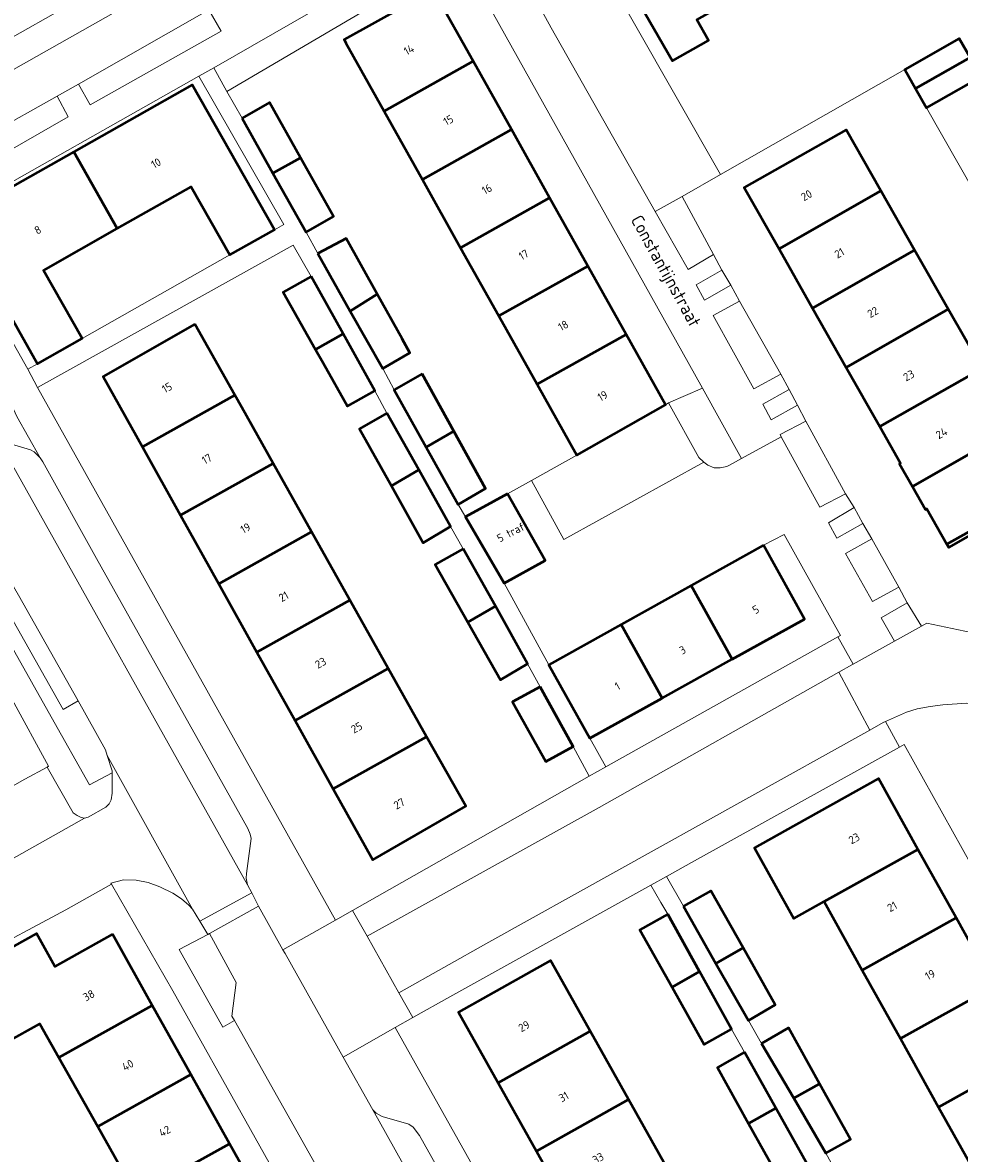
# Model space of a CAD drawing. Header units: metres. Extents: x 113441 to 115918, y 474822 to 477887.
# Tile 119 of 145: x 114702 to 114776, y 476439 to 476529. Entities that reach past the tile are written whole.
import ezdxf
from ezdxf.enums import TextEntityAlignment as Align

# ---------------------------------------------------------------- set-up
doc = ezdxf.new("R2010")
doc.units = ezdxf.units.M
for name, color, linetype, lineweight in [('B-WE-GR-BEPLANTING_CULTUUR_BOSPLANTSOEN-GV', 252, 'Continuous', 18), ('B-WE-GR-GROENVOORZIENING-GV', 252, 'Continuous', 18), ('B-WE-OG-BEBOUWING-GV', 7, 'Continuous', 50), ('B-WE-OG-BEBOUWING-T18', 7, 'Continuous', 50), ('B-WE-OG-TERREIN_ERF-GV', 252, 'Continuous', 18), ('B-WE-OG-TOPOGRAFIE-T18', 7, 'Continuous', 18), ('B-WE-VH-VERHARDING_GESLOTEN-GV', 252, 'Continuous', 18), ('B-WE-VH-VERHARDING_OPEN-GV', 252, 'Continuous', 18)]:
    doc.layers.add(name, color=color, linetype=linetype, lineweight=lineweight)
doc.styles.add('NLCS-ISO-ANNOTATIEF-T18', font='NLCS-ISO.ttf', dxfattribs={"height": 1.8})

msp = doc.modelspace()

# ---------------------------------------------------------------- linework, layer by layer
at = {"layer": 'B-WE-GR-BEPLANTING_CULTUUR_BOSPLANTSOEN-GV'}
msp.add_lwpolyline([(114702.038, 476468.788), (114703.814, 476469.739), (114703.921, 476469.825), (114701.019, 476475.11), (114683.12, 476464.982), (114686.065, 476459.813), (114688.022, 476460.862)], close=True, dxfattribs=at)
at = {"layer": 'B-WE-GR-GROENVOORZIENING-GV'}
for points in [[(114746.203, 476538.578), (114744.796, 476541.032), (114738.781, 476537.63), (114743.815, 476528.443), (114752.074, 476513.86), (114754.202, 476515.066), (114757.262, 476516.801), (114746.915, 476534.97), (114745.192, 476537.995)], [(114736.594, 476534.304), (114735.66, 476535.978), (114717.035, 476525.264), (114718.079, 476523.404)], [(114710.918, 476533.324), (114710.244, 476534.565), (114709.648, 476535.662), (114701.075, 476530.8), (114693.786, 476526.685), (114689.492, 476524.298), (114690.134, 476523.194), (114690.836, 476521.988), (114694.986, 476524.288)], [(114754.202, 476515.066), (114752.074, 476513.86), (114754.686, 476509.248), (114756.689, 476510.457)], [(114696.522, 476513.3), (114696.361, 476513.604), (114696.091, 476513.452), (114695.581, 476513.164), (114702.272, 476501.337), (114703.047, 476501.776)], [(114693.513, 476512.15), (114691.369, 476510.965), (114691.572, 476510.481), (114692.289, 476509.216), (114696.642, 476501.53), (114697.979, 476499.146), (114699.919, 476495.7), (114700.966, 476495.38), (114702.477, 476494.954), (114702.776, 476494.788), (114703.255, 476494.295), (114701.402, 476497.598), (114700.123, 476500.366), (114698.781, 476502.727)], [(114757.371, 476509.21), (114755.324, 476508.031), (114755.981, 476506.813), (114758.087, 476508.005)], [(114758.778, 476506.751), (114756.67, 476505.618), (114759.91, 476499.785), (114762.049, 476500.942)], [(114755.828, 476499.825), (114753.142, 476498.661), (114755.533, 476494.332), (114755.905, 476493.986), (114755.939, 476493.962), (114756.264, 476493.733), (114756.756, 476493.513), (114757.221, 476493.512), (114757.747, 476493.625), (114757.98, 476493.724), (114758.937, 476494.252)], [(114762.698, 476499.724), (114760.611, 476498.563), (114761.271, 476497.326), (114763.369, 476498.489)], [(114764.039, 476497.226), (114761.988, 476496.15), (114762.081, 476495.981), (114765.153, 476490.396), (114767.173, 476491.448)], [(114767.874, 476490.353), (114765.835, 476489.133), (114766.485, 476487.941), (114768.558, 476489.098)], [(114769.266, 476487.865), (114767.179, 476486.698), (114769.328, 476482.891), (114771.427, 476484.045)], [(114706.277, 476475.005), (114705.084, 476474.33), (114700.625, 476482.217), (114699.641, 476481.661), (114704.122, 476473.735), (114707.166, 476468.351), (114708.963, 476469.301), (114708.963, 476469.447), (114708.57, 476470.665), (114708.423, 476471.12)], [(114772.073, 476482.806), (114770.021, 476481.591), (114771.067, 476479.752), (114773.204, 476480.946)], [(114718.798, 476452.658), (114716.691, 476456.54), (114716.553, 476456.467), (114714.277, 476455.258), (114717.756, 476449.114), (114718.668, 476449.63), (114718.469, 476449.984)]]:
    msp.add_lwpolyline(points, close=True, dxfattribs=at)
at = {"layer": 'B-WE-OG-BEBOUWING-GV'}
for points in [[(114756.032, 476540.318), (114754.209, 476539.284), (114754.255, 476539.21), (114750.661, 476537.135), (114753.256, 476532.545), (114750.479, 476530.975), (114753.435, 476525.824), (114756.296, 476527.447), (114755.369, 476529.083), (114760.501, 476531.994), (114761.695, 476529.888), (114761.886, 476529.997)], [(114734.586, 476531.217), (114734.498, 476531.374), (114734.447, 476531.465), (114727.378, 476527.511), (114727.429, 476527.42), (114727.517, 476527.263), (114730.554, 476521.839), (114737.621, 476525.792)], [(114777.073, 476526.081), (114776.209, 476527.603), (114771.887, 476525.15), (114772.75, 476523.628)], [(114777.937, 476524.559), (114777.105, 476526.024), (114777.073, 476526.081), (114772.75, 476523.628), (114773.614, 476522.106)], [(114737.621, 476525.792), (114730.554, 476521.839), (114733.591, 476516.415), (114740.656, 476520.367)], [(114705.916, 476518.605), (114709.37, 476512.504), (114715.245, 476515.831), (114718.31, 476510.419), (114721.843, 476512.419), (114715.309, 476523.91)], [(114719.277, 476521.269), (114721.728, 476516.902), (114723.925, 476518.131), (114721.467, 476522.511)], [(114740.656, 476520.367), (114733.591, 476516.415), (114736.627, 476510.991), (114743.69, 476514.942)], [(114761.902, 476510.899), (114769.985, 476515.506), (114767.22, 476520.359), (114759.133, 476515.767)], [(114709.37, 476512.504), (114705.916, 476518.605), (114696.522, 476513.3), (114703.047, 476501.776), (114706.58, 476503.777), (114703.515, 476509.189)], [(114723.925, 476518.131), (114721.728, 476516.902), (114724.357, 476512.216), (114726.54, 476513.471)], [(114769.985, 476515.506), (114761.902, 476510.899), (114764.572, 476506.194), (114772.664, 476510.805)], [(114743.69, 476514.942), (114736.627, 476510.991), (114739.664, 476505.568), (114746.725, 476509.518)], [(114725.286, 476510.518), (114727.866, 476505.962), (114730.008, 476507.288), (114727.53, 476511.72)], [(114772.664, 476510.805), (114764.572, 476506.194), (114767.242, 476501.489), (114775.342, 476506.105)], [(114746.725, 476509.518), (114739.664, 476505.568), (114742.7, 476500.144), (114749.76, 476504.092)], [(114724.765, 476508.696), (114722.535, 476507.467), (114725.113, 476502.902), (114727.295, 476504.156)], [(114730.008, 476507.288), (114727.866, 476505.962), (114730.446, 476501.405), (114732.603, 476502.647), (114731.979, 476503.762)], [(114775.342, 476506.105), (114767.242, 476501.489), (114769.913, 476496.784), (114778.021, 476501.405)], [(114715.532, 476504.917), (114708.243, 476500.769), (114711.364, 476495.175), (114718.702, 476499.272)], [(114727.295, 476504.156), (114725.113, 476502.902), (114725.704, 476501.856), (114727.655, 476498.401), (114729.825, 476499.616)], [(114749.76, 476504.092), (114742.7, 476500.144), (114745.853, 476494.513), (114752.881, 476498.512)], [(114733.565, 476500.983), (114731.362, 476499.701), (114733.895, 476495.155), (114736.085, 476496.43)], [(114778.021, 476501.405), (114769.913, 476496.784), (114771.554, 476493.892), (114771.458, 476493.838), (114772.49, 476492.026), (114780.699, 476496.704)], [(114719.252, 476498.293), (114718.702, 476499.272), (114711.364, 476495.175), (114714.394, 476489.744), (114721.749, 476493.847)], [(114730.781, 476497.865), (114728.607, 476496.602), (114731.133, 476492.083), (114733.307, 476493.364)], [(114736.085, 476496.43), (114733.895, 476495.155), (114736.428, 476490.608), (114738.605, 476491.876)], [(114785.1, 476492.977), (114784.993, 476493.169), (114783.264, 476492.203), (114780.699, 476496.704), (114772.49, 476492.026), (114773.522, 476490.214), (114773.626, 476490.265), (114775.218, 476487.458)], [(114721.749, 476493.847), (114714.394, 476489.744), (114717.425, 476484.313), (114724.794, 476488.424)], [(114733.307, 476493.364), (114731.133, 476492.083), (114733.658, 476487.564), (114735.833, 476488.863)], [(114785.1, 476492.977), (114775.218, 476487.458), (114775.374, 476487.183), (114777.092, 476488.155), (114779.761, 476483.456), (114787.852, 476488.048)], [(114740.336, 476491.442), (114737.006, 476489.616), (114740.081, 476484.351), (114743.349, 476486.162)], [(114724.794, 476488.424), (114717.425, 476484.313), (114720.455, 476478.882), (114727.839, 476483.002)], [(114736.837, 476487.088), (114734.614, 476485.846), (114737.197, 476481.267), (114739.39, 476482.518)], [(114760.664, 476487.369), (114754.933, 476484.174), (114758.18, 476478.309), (114763.921, 476481.487)], [(114754.933, 476484.174), (114749.375, 476481.077), (114752.613, 476475.227), (114758.18, 476478.309)], [(114727.839, 476483.002), (114720.455, 476478.882), (114723.485, 476473.451), (114730.884, 476477.579)], [(114739.39, 476482.518), (114737.197, 476481.267), (114739.78, 476476.687), (114741.943, 476477.948)], [(114749.375, 476481.077), (114743.642, 476477.881), (114746.872, 476472.049), (114752.613, 476475.227)], [(114730.884, 476477.579), (114723.485, 476473.451), (114726.515, 476468.02), (114733.929, 476472.157)], [(114742.953, 476476.124), (114740.756, 476474.929), (114743.386, 476470.19), (114745.569, 476471.378)], [(114733.929, 476472.157), (114726.515, 476468.02), (114729.652, 476462.398), (114737.028, 476466.638)], [(114762.353, 476464.685), (114759.951, 476463.346), (114763.079, 476457.733), (114765.481, 476459.072), (114772.929, 476463.222), (114769.801, 476468.835)], [(114772.929, 476463.222), (114765.481, 476459.072), (114768.512, 476453.633), (114775.96, 476457.784)], [(114754.317, 476458.702), (114756.894, 476454.169), (114759.044, 476455.39), (114756.487, 476459.916)], [(114753.066, 476458.078), (114750.862, 476456.83), (114753.416, 476452.277), (114755.593, 476453.512)], [(114775.96, 476457.784), (114768.512, 476453.633), (114771.543, 476448.195), (114778.99, 476452.345)], [(114708.979, 476456.478), (114704.423, 476453.93), (114702.959, 476456.549), (114697.53, 476453.513), (114700.653, 476447.927), (114703.23, 476449.368), (114704.739, 476446.687), (114712.14, 476450.825)], [(114759.044, 476455.39), (114756.894, 476454.169), (114759.47, 476449.635), (114761.6, 476450.864)], [(114743.876, 476454.209), (114743.767, 476454.404), (114736.448, 476450.3), (114739.594, 476444.69), (114746.913, 476448.794)], [(114755.593, 476453.512), (114753.416, 476452.277), (114755.969, 476447.723), (114758.119, 476448.945)], [(114778.99, 476452.345), (114771.543, 476448.195), (114774.574, 476442.757), (114782.021, 476446.907)], [(114712.14, 476450.825), (114704.739, 476446.687), (114707.823, 476441.21), (114715.207, 476445.339)], [(114760.52, 476447.816), (114763.069, 476443.458), (114765.107, 476444.61), (114762.65, 476449.045)], [(114746.913, 476448.794), (114739.594, 476444.69), (114742.642, 476439.254), (114749.961, 476443.358)], [(114759.157, 476447.119), (114757.007, 476445.897), (114759.483, 476441.455), (114761.646, 476442.667)], [(114782.021, 476446.907), (114774.574, 476442.757), (114777.605, 476437.318), (114785.052, 476441.468)], [(114715.207, 476445.339), (114707.823, 476441.21), (114710.907, 476435.733), (114718.275, 476439.853)], [(114765.107, 476444.61), (114763.069, 476443.458), (114765.618, 476439.101), (114767.565, 476440.175)], [(114749.961, 476443.358), (114742.642, 476439.254), (114745.69, 476433.819), (114753.009, 476437.923)], [(114761.646, 476442.667), (114759.483, 476441.455), (114761.959, 476437.013), (114764.136, 476438.215)], [(114718.275, 476439.853), (114710.907, 476435.733), (114713.991, 476430.256), (114721.343, 476434.367)]]:
    msp.add_lwpolyline(points, close=True, dxfattribs=at)
at = {"layer": 'B-WE-OG-TERREIN_ERF-GV'}
for points in [[(114761.886, 476529.997), (114761.695, 476529.888), (114760.501, 476531.994), (114755.369, 476529.083), (114756.296, 476527.447), (114753.435, 476525.824), (114750.479, 476530.975), (114753.256, 476532.545), (114750.661, 476537.135), (114754.255, 476539.21), (114754.209, 476539.284), (114756.032, 476540.318), (114757.855, 476541.351), (114757.906, 476541.262), (114761.514, 476543.305), (114764.115, 476538.71), (114766.891, 476540.282), (114769.827, 476535.128), (114767.066, 476533.551), (114767.33, 476533.088)], [(114715.857, 476524.613), (114696.361, 476513.604), (114696.522, 476513.3), (114705.916, 476518.605), (114715.309, 476523.91), (114721.843, 476512.419), (114722.587, 476512.84)], [(114775.342, 476506.105), (114778.021, 476501.405), (114780.699, 476496.704), (114783.264, 476492.203), (114784.993, 476493.169), (114785.1, 476492.977), (114787.852, 476488.048), (114779.761, 476483.456), (114777.092, 476488.155), (114775.374, 476487.183), (114775.218, 476487.458), (114773.626, 476490.265), (114773.522, 476490.214), (114772.49, 476492.026), (114771.458, 476493.838), (114771.554, 476493.892), (114769.913, 476496.784), (114767.242, 476501.489), (114764.572, 476506.194), (114761.902, 476510.899), (114759.133, 476515.767), (114767.22, 476520.359), (114769.985, 476515.506), (114772.664, 476510.805)], [(114715.245, 476515.831), (114709.37, 476512.504), (114703.515, 476509.189), (114706.58, 476503.777), (114718.31, 476510.419)], [(114742.953, 476476.124), (114741.943, 476477.948), (114739.78, 476476.687), (114737.197, 476481.267), (114734.614, 476485.846), (114736.837, 476487.088), (114735.833, 476488.863), (114733.658, 476487.564), (114731.133, 476492.083), (114728.607, 476496.602), (114730.781, 476497.865), (114729.825, 476499.616), (114727.655, 476498.401), (114725.704, 476501.856), (114725.113, 476502.902), (114722.535, 476507.467), (114724.765, 476508.696), (114723.341, 476511.2), (114703.044, 476499.895), (114726.687, 476457.606), (114728.043, 476458.374), (114746.839, 476469.028), (114745.569, 476471.378), (114743.386, 476470.19), (114740.756, 476474.929)], [(114737.028, 476466.638), (114729.652, 476462.398), (114726.515, 476468.02), (114723.485, 476473.451), (114720.455, 476478.882), (114717.425, 476484.313), (114714.394, 476489.744), (114711.364, 476495.175), (114708.243, 476500.769), (114715.532, 476504.917), (114718.702, 476499.272), (114719.252, 476498.293), (114721.749, 476493.847), (114724.794, 476488.424), (114727.839, 476483.002), (114730.884, 476477.579), (114733.929, 476472.157)], [(114766.574, 476480.09), (114766.775, 476480.202), (114762.303, 476488.219), (114760.664, 476487.369), (114763.921, 476481.487), (114758.18, 476478.309), (114752.613, 476475.227), (114746.872, 476472.049), (114748.162, 476469.778)], [(114779.518, 476457.774), (114771.834, 476471.542), (114771.48, 476471.345), (114755.198, 476462.312), (114752.965, 476461.073), (114754.317, 476458.702), (114756.487, 476459.916), (114759.044, 476455.39), (114761.6, 476450.864), (114759.47, 476449.635), (114760.52, 476447.816), (114762.65, 476449.045), (114765.107, 476444.61), (114767.565, 476440.175), (114765.618, 476439.101), (114766.632, 476437.262), (114768.579, 476438.336), (114771.126, 476433.796), (114773.672, 476429.256), (114771.509, 476428.061), (114772.932, 476425.514), (114791.569, 476436.036)], [(114768.512, 476453.633), (114765.481, 476459.072), (114763.079, 476457.733), (114759.951, 476463.346), (114762.353, 476464.685), (114769.801, 476468.835), (114772.929, 476463.222), (114775.96, 476457.784), (114778.99, 476452.345), (114782.021, 476446.907), (114785.052, 476441.468), (114788.18, 476435.855), (114780.733, 476431.705), (114777.605, 476437.318), (114774.574, 476442.757), (114771.543, 476448.195)], [(114765.554, 476430.652), (114762.974, 476435.175), (114765.151, 476436.377), (114764.136, 476438.215), (114761.959, 476437.013), (114759.483, 476441.455), (114757.007, 476445.897), (114759.157, 476447.119), (114758.119, 476448.945), (114755.969, 476447.723), (114753.416, 476452.277), (114750.862, 476456.83), (114753.066, 476458.078), (114752.528, 476458.994), (114751.715, 476460.378), (114735.761, 476451.505), (114732.837, 476449.859), (114731.439, 476449.072), (114751.428, 476413.392), (114771.674, 476424.813), (114770.31, 476427.364), (114768.134, 476426.129)], [(114745.69, 476433.819), (114742.642, 476439.254), (114739.594, 476444.69), (114736.448, 476450.3), (114743.767, 476454.404), (114743.876, 476454.209), (114746.913, 476448.794), (114749.961, 476443.358), (114753.009, 476437.923), (114756.057, 476432.487), (114759.105, 476427.051), (114762.251, 476421.441), (114754.932, 476417.337), (114751.786, 476422.947), (114748.738, 476428.383)]]:
    msp.add_lwpolyline(points, close=True, dxfattribs=at)
for points in [[(114734.586, 476531.217), (114737.621, 476525.792), (114740.656, 476520.367), (114743.69, 476514.942), (114746.725, 476509.518), (114749.76, 476504.092), (114752.881, 476498.512), (114753.142, 476498.661), (114755.828, 476499.825), (114736.594, 476534.304), (114718.079, 476523.404), (114719.277, 476521.269), (114721.467, 476522.511), (114723.925, 476518.131), (114726.54, 476513.471), (114724.357, 476512.216), (114725.286, 476510.518), (114727.53, 476511.72), (114730.008, 476507.288), (114731.979, 476503.762), (114732.603, 476502.647), (114730.446, 476501.405), (114731.362, 476499.701), (114733.565, 476500.983), (114736.085, 476496.43), (114738.605, 476491.876), (114736.428, 476490.608), (114737.006, 476489.616), (114740.336, 476491.442), (114742.253, 476492.509), (114745.853, 476494.513), (114742.7, 476500.144), (114739.664, 476505.568), (114736.627, 476510.991), (114733.591, 476516.415), (114730.554, 476521.839), (114727.517, 476527.263), (114727.429, 476527.42), (114727.378, 476527.511), (114734.447, 476531.465)], [(114746.915, 476534.97), (114757.262, 476516.801), (114771.887, 476525.15), (114776.209, 476527.603), (114777.073, 476526.081), (114777.105, 476526.024), (114779.311, 476527.303), (114776.845, 476531.649)], [(114777.391, 476515.449), (114773.614, 476522.106), (114772.75, 476523.628), (114771.887, 476525.15), (114757.262, 476516.801), (114754.202, 476515.066), (114756.689, 476510.457), (114757.371, 476509.21), (114758.087, 476508.005), (114758.778, 476506.751), (114762.049, 476500.942), (114762.698, 476499.724), (114763.369, 476498.489), (114764.039, 476497.226), (114767.173, 476491.448), (114767.874, 476490.353), (114768.558, 476489.098), (114769.266, 476487.865), (114771.427, 476484.045), (114772.073, 476482.806), (114773.204, 476480.946), (114773.629, 476481.183), (114778.652, 476480.115)], [(114726.104, 476429.974), (114713.775, 476451.999), (114708.904, 476460.447), (114705.287, 476458.424), (114691.034, 476450.799), (114688.63, 476449.476), (114687.499, 476448.854), (114689.491, 476445.193), (114691.668, 476446.394), (114694.258, 476441.768), (114692.148, 476440.566), (114693.124, 476438.809), (114695.166, 476440.022), (114697.71, 476435.499)], [(114710.907, 476435.733), (114707.823, 476441.21), (114704.739, 476446.687), (114703.23, 476449.368), (114700.653, 476447.927), (114697.53, 476453.513), (114702.959, 476456.549), (114704.423, 476453.93), (114708.979, 476456.478), (114712.14, 476450.825), (114715.207, 476445.339), (114718.275, 476439.853), (114721.343, 476434.367)]]:
    msp.add_lwpolyline(points, dxfattribs=at)
at = {"layer": 'B-WE-VH-VERHARDING_GESLOTEN-GV'}
for points in [[(114699.919, 476495.7), (114697.979, 476499.146), (114696.642, 476501.53), (114692.289, 476509.216), (114687.217, 476506.343), (114695.223, 476492.17), (114696.873, 476491.666), (114696.962, 476491.52), (114697.277, 476490.882), (114699.617, 476486.656), (114701.521, 476483.415), (114706.277, 476475.005), (114708.423, 476471.12), (114708.57, 476470.665), (114715.332, 476458.477), (114715.922, 476457.506), (114720.045, 476459.756), (114719.714, 476460.398)], [(114769.118, 476472.694), (114766.659, 476477.278), (114747.633, 476466.539), (114729.207, 476456.32), (114731.73, 476451.826), (114738.866, 476455.85)], [(114720.045, 476459.756), (114715.922, 476457.506), (114716.553, 476456.467), (114716.691, 476456.54), (114720.591, 476458.698)], [(114729.651, 476442.537), (114727.297, 476446.731), (114722.685, 476454.951), (114722.518, 476455.25), (114720.591, 476458.698), (114716.691, 476456.54), (114718.798, 476452.658), (114718.469, 476449.984), (114718.668, 476449.63), (114737.788, 476415.679), (114743.157, 476406.02), (114744.042, 476405.636), (114744.687, 476405.21), (114745.61, 476404.218), (114745.903, 476403.805), (114746.363, 476402.934), (114750.501, 476405.249), (114749.217, 476407.544), (114748.647, 476408.564), (114747.3, 476410.972), (114746.499, 476412.405)]]:
    msp.add_lwpolyline(points, close=True, dxfattribs=at)
at = {"layer": 'B-WE-VH-VERHARDING_OPEN-GV'}
for points in [[(114839.023, 476605.783), (114835.475, 476603.768), (114814.102, 476591.629), (114814.191, 476591.472), (114812.912, 476590.769), (114812.826, 476590.915), (114807.605, 476587.992), (114807.756, 476587.736), (114800.299, 476583.532), (114800.06, 476583.97), (114795.306, 476581.271), (114782.331, 476573.864), (114770.12, 476567.044), (114768.738, 476566.272), (114738.569, 476549.389), (114738.254, 476549.213), (114738.417, 476548.921), (114726.149, 476541.974), (114721.753, 476539.465), (114716.63, 476536.531), (114712.45, 476534.18), (114710.918, 476533.324), (114694.986, 476524.288)], [(114690.686, 476519.483), (114691.253, 476519.637), (114691.8, 476519.862), (114691.982, 476519.965), (114726.521, 476539.518), (114764.472, 476560.947), (114765.569, 476561.566), (114775.38, 476567.101)], [(114696.361, 476513.604), (114715.857, 476524.613), (114717.035, 476525.264), (114735.66, 476535.978)], [(114716.628, 476529.866), (114717.607, 476528.176), (114707.228, 476522.326), (114706.298, 476523.974), (114704.591, 476523.011), (114705.482, 476521.369), (114694.996, 476515.38)], [(114700.625, 476482.217), (114705.084, 476474.33), (114706.277, 476475.005), (114701.521, 476483.415)], [(114701.019, 476475.11), (114703.921, 476469.825), (114703.814, 476469.739), (114705.879, 476466.131), (114706.179, 476465.897), (114706.498, 476465.757), (114706.757, 476465.704), (114707.07, 476465.777), (114708.468, 476466.574), (114708.734, 476466.839), (114708.874, 476467.159), (114708.968, 476467.671), (114708.963, 476469.301), (114707.166, 476468.351), (114704.122, 476473.735), (114699.641, 476481.661)], [(114779.925, 476474.273), (114779.794, 476474.307), (114778.019, 476474.803), (114777.509, 476474.812), (114776.781, 476474.824), (114774.905, 476474.686), (114773.9, 476474.567), (114772.875, 476474.389), (114772.01, 476474.124), (114770.359, 476473.366), (114771.48, 476471.345), (114771.834, 476471.542), (114779.518, 476457.774), (114791.569, 476436.036)], [(114737.788, 476415.679), (114718.668, 476449.63), (114717.756, 476449.114), (114714.277, 476455.258), (114716.553, 476456.467), (114715.922, 476457.506), (114715.332, 476458.477), (114715.059, 476458.79), (114714.474, 476459.296), (114713.769, 476459.742), (114712.739, 476460.242), (114711.821, 476460.583), (114710.877, 476460.777), (114709.852, 476460.798), (114708.847, 476460.546), (114708.904, 476460.447), (114713.775, 476451.999), (114726.104, 476429.974)], [(114766.632, 476437.262), (114765.618, 476439.101), (114763.069, 476443.458), (114760.52, 476447.816), (114759.47, 476449.635), (114756.894, 476454.169), (114754.317, 476458.702), (114752.965, 476461.073), (114751.715, 476460.378), (114752.528, 476458.994), (114753.066, 476458.078), (114755.593, 476453.512), (114758.119, 476448.945), (114759.157, 476447.119), (114761.646, 476442.667), (114764.136, 476438.215)], [(114751.428, 476413.392), (114731.439, 476449.072), (114727.297, 476446.731), (114729.651, 476442.537), (114729.91, 476442.275), (114730.396, 476442.002), (114732.524, 476441.401), (114732.856, 476441.167), (114733.375, 476440.495), (114747.2, 476415.805)]]:
    msp.add_lwpolyline(points, dxfattribs=at)
for points in [[(114704.591, 476523.011), (114706.298, 476523.974), (114716.628, 476529.866), (114718.345, 476530.843), (114728.819, 476536.795), (114744.257, 476545.493), (114747.702, 476547.5), (114752.963, 476550.467), (114760.283, 476554.605), (114765.393, 476557.459), (114766.21, 476557.925), (114764.472, 476560.947), (114726.521, 476539.518), (114691.982, 476519.965), (114691.8, 476519.862), (114693.576, 476516.874), (114693.821, 476516.995)], [(114738.781, 476537.63), (114735.66, 476535.978), (114736.594, 476534.304), (114755.828, 476499.825), (114758.937, 476494.252), (114762.081, 476495.981), (114761.988, 476496.15), (114764.039, 476497.226), (114763.369, 476498.489), (114761.271, 476497.326), (114760.611, 476498.563), (114762.698, 476499.724), (114762.049, 476500.942), (114759.91, 476499.785), (114756.67, 476505.618), (114758.778, 476506.751), (114758.087, 476508.005), (114755.981, 476506.813), (114755.324, 476508.031), (114757.371, 476509.21), (114756.689, 476510.457), (114754.686, 476509.248), (114752.074, 476513.86), (114743.815, 476528.443)], [(114716.628, 476529.866), (114706.298, 476523.974), (114707.228, 476522.326), (114717.607, 476528.176)], [(114724.765, 476508.696), (114727.295, 476504.156), (114729.825, 476499.616), (114730.781, 476497.865), (114733.307, 476493.364), (114735.833, 476488.863), (114736.837, 476487.088), (114739.39, 476482.518), (114741.943, 476477.948), (114742.953, 476476.124), (114745.569, 476471.378), (114746.839, 476469.028), (114748.162, 476469.778), (114746.872, 476472.049), (114743.642, 476477.881), (114740.081, 476484.351), (114737.006, 476489.616), (114736.428, 476490.608), (114733.895, 476495.155), (114731.362, 476499.701), (114730.446, 476501.405), (114727.866, 476505.962), (114725.286, 476510.518), (114724.357, 476512.216), (114721.728, 476516.902), (114719.277, 476521.269), (114718.079, 476523.404), (114717.035, 476525.264), (114715.857, 476524.613), (114722.587, 476512.84), (114721.843, 476512.419), (114718.31, 476510.419), (114706.58, 476503.777), (114703.047, 476501.776), (114702.272, 476501.337), (114703.044, 476499.895), (114723.341, 476511.2)], [(114777.937, 476524.559), (114773.614, 476522.106), (114777.391, 476515.449), (114781.714, 476517.902)], [(114704.591, 476523.011), (114693.821, 476516.995), (114694.769, 476515.251), (114694.996, 476515.38), (114705.482, 476521.369)], [(114703.044, 476499.895), (114702.272, 476501.337), (114695.581, 476513.164), (114695.51, 476513.254), (114693.513, 476512.15), (114698.781, 476502.727), (114700.123, 476500.366), (114701.402, 476497.598), (114703.255, 476494.295), (114703.461, 476493.982), (114707.709, 476486.325), (114719.736, 476464.879), (114719.928, 476464.426), (114720.001, 476464.08), (114719.626, 476461.299), (114719.612, 476460.927), (114719.714, 476460.398), (114720.045, 476459.756), (114720.591, 476458.698), (114722.518, 476455.25), (114726.687, 476457.606)], [(114755.939, 476493.962), (114755.905, 476493.986), (114755.533, 476494.332), (114753.142, 476498.661), (114752.881, 476498.512), (114745.853, 476494.513), (114742.253, 476492.509), (114744.826, 476487.832)], [(114703.255, 476494.295), (114702.776, 476494.788), (114702.477, 476494.954), (114700.966, 476495.38), (114699.919, 476495.7), (114719.714, 476460.398), (114719.612, 476460.927), (114719.626, 476461.299), (114720.001, 476464.08), (114719.928, 476464.426), (114719.736, 476464.879), (114707.709, 476486.325), (114703.461, 476493.982)], [(114766.574, 476480.09), (114767.796, 476477.92), (114771.067, 476479.752), (114770.021, 476481.591), (114772.073, 476482.806), (114771.427, 476484.045), (114769.328, 476482.891), (114767.179, 476486.698), (114769.266, 476487.865), (114768.558, 476489.098), (114766.485, 476487.941), (114765.835, 476489.133), (114767.874, 476490.353), (114767.173, 476491.448), (114765.153, 476490.396), (114762.081, 476495.981), (114758.937, 476494.252), (114757.98, 476493.724), (114757.747, 476493.625), (114757.221, 476493.512), (114756.756, 476493.513), (114756.264, 476493.733), (114755.939, 476493.962), (114744.826, 476487.832), (114742.253, 476492.509), (114740.336, 476491.442), (114743.349, 476486.162), (114740.081, 476484.351), (114743.642, 476477.881), (114749.375, 476481.077), (114754.933, 476484.174), (114760.664, 476487.369), (114762.303, 476488.219), (114766.775, 476480.202)], [(114780.05, 476479.764), (114778.898, 476480.053), (114778.652, 476480.115), (114773.629, 476481.183), (114773.204, 476480.946), (114771.067, 476479.752), (114767.796, 476477.92), (114767.696, 476477.863), (114766.659, 476477.278), (114769.118, 476472.694), (114770.174, 476473.281), (114770.359, 476473.366), (114772.01, 476474.124), (114772.875, 476474.389), (114773.9, 476474.567), (114774.905, 476474.686), (114776.781, 476474.824), (114777.509, 476474.812), (114778.019, 476474.803), (114778.812, 476474.874)], [(114766.659, 476477.278), (114767.696, 476477.863), (114767.796, 476477.92), (114766.574, 476480.09), (114748.162, 476469.778), (114746.839, 476469.028), (114728.043, 476458.374), (114729.207, 476456.32), (114747.633, 476466.539)], [(114755.198, 476462.312), (114771.48, 476471.345), (114770.359, 476473.366), (114770.174, 476473.281), (114769.118, 476472.694), (114738.866, 476455.85), (114731.73, 476451.826), (114732.837, 476449.859), (114735.761, 476451.505), (114751.715, 476460.378), (114752.965, 476461.073)], [(114715.332, 476458.477), (114708.57, 476470.665), (114708.963, 476469.447), (114708.963, 476469.301), (114708.968, 476467.671), (114708.874, 476467.159), (114708.734, 476466.839), (114708.468, 476466.574), (114707.07, 476465.777), (114706.757, 476465.704), (114688.493, 476455.409), (114691.034, 476450.799), (114705.287, 476458.424), (114708.904, 476460.447), (114708.847, 476460.546), (114709.852, 476460.798), (114710.877, 476460.777), (114711.821, 476460.583), (114712.739, 476460.242), (114713.769, 476459.742), (114714.474, 476459.296), (114715.059, 476458.79)], [(114706.757, 476465.704), (114706.498, 476465.757), (114706.179, 476465.897), (114705.879, 476466.131), (114703.814, 476469.739), (114702.038, 476468.788), (114688.022, 476460.862), (114686.065, 476459.813), (114686.125, 476459.704), (114688.493, 476455.409)], [(114729.207, 476456.32), (114728.043, 476458.374), (114726.687, 476457.606), (114722.518, 476455.25), (114722.685, 476454.951), (114727.297, 476446.731), (114731.439, 476449.072), (114732.837, 476449.859), (114731.73, 476451.826)], [(114729.651, 476442.537), (114746.499, 476412.405), (114746.378, 476412.652), (114746.471, 476412.998), (114747.091, 476414.155), (114747.305, 476414.727), (114747.291, 476415.57), (114747.2, 476415.805), (114733.375, 476440.495), (114732.856, 476441.167), (114732.524, 476441.401), (114730.396, 476442.002), (114729.91, 476442.275)]]:
    msp.add_lwpolyline(points, close=True, dxfattribs=at)

# ---------------------------------------------------------------- texts
at = {"layer": 'B-WE-OG-BEBOUWING-T18', "style": 'NLCS-ISO-ANNOTATIEF-T18'}
for s, rotation, p in [('14', 29.2, (114732.523, 476526.712)), ('15', 29.2, (114735.653, 476521.117)), ('10', 29.5, (114712.449, 476517.701)), ('16', 29.2, (114738.714, 476515.644)), ('20', 29.6, (114764.086, 476515.149)), ('8', 29.5, (114703.059, 476512.398)), ('17', 29.2, (114741.632, 476510.428)), ('21', 29.6, (114766.693, 476510.56)), ('22', 29.6, (114769.355, 476505.871)), ('18', 29.2, (114744.776, 476504.809)), ('23', 29.6, (114772.206, 476500.846)), ('15', 29.2, (114713.32, 476499.878)), ('19', 29.2, (114747.899, 476499.225)), ('24', 29.6, (114774.808, 476496.263)), ('17', 29.2, (114716.477, 476494.22)), ('19', 29.2, (114719.545, 476488.722)), ('5 traf', 27.2, (114740.612, 476488.39)), ('21', 29.2, (114722.576, 476483.291)), ('5', 29, (114760.057, 476482.263)), ('3', 28.9, (114754.242, 476479.043)), ('23', 29.2, (114725.513, 476478.026)), ('1', 29, (114749.074, 476476.183)), ('25', 29.2, (114728.378, 476472.892)), ('27', 29.2, (114731.751, 476466.846)), ('23', 29.1, (114767.868, 476464.087)), ('21', 29.1, (114770.885, 476458.674)), ('19', 29.1, (114773.899, 476453.264)), ('38', 29.2, (114707.11, 476451.625)), ('29', 29.3, (114741.664, 476449.177)), ('40', 29.2, (114710.206, 476446.087)), ('31', 29.3, (114744.808, 476443.57)), ('42', 29.2, (114713.134, 476440.85)), ('33', 29.3, (114747.54, 476438.698))]:
    msp.add_text(s, height=0.64, rotation=rotation, dxfattribs=at).set_placement(p, align=Align.MIDDLE)
at = {"layer": 'B-WE-OG-TOPOGRAFIE-T18', "style": 'NLCS-ISO-ANNOTATIEF-T18'}
msp.add_text('Constantijnstraat', height=1, rotation=299, dxfattribs=at).set_placement((114752.799, 476509.069), align=Align.MIDDLE)

doc.saveas('drawing.dxf')
